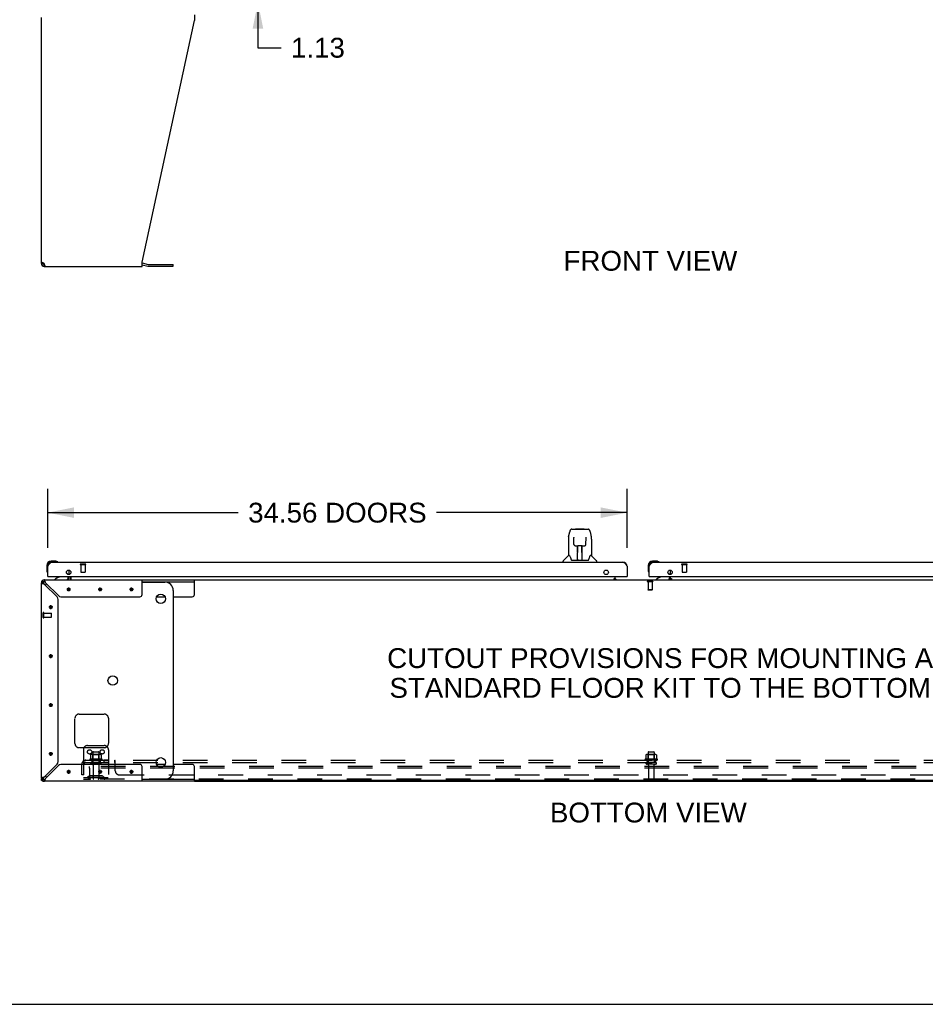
# Model space of a CAD drawing. Header units: inches. Extents: x 0 to 268, y 0 to 173.
# Tile 2 of 30: x 46 to 100, y 0 to 59. Entities that reach past the tile are written whole.
import ezdxf

# ---------------------------------------------------------------- set-up
doc = ezdxf.new("R2010")
doc.units = ezdxf.units.IN
doc.header["$LTSCALE"] = 14.739934
doc.header["$MEASUREMENT"] = 0
doc.linetypes.add('HIDDEN', pattern=[0.2, 0.1, -0.1])
doc.layers.get('0').update_dxf_attribs({"linetype": 'CONTINUOUS'})
for name, color, linetype in [('02___PRT_ALL_AXES', 7, 'CONTINUOUS'), ('DEFAULT_2', 8, 'HIDDEN'), ('DIMENSIONS', 7, 'CONTINUOUS')]:
    doc.layers.add(name, color=color, linetype=linetype)
doc.styles.get("Standard").update_dxf_attribs({"font": 'arial.ttf'})
doc.dimstyles.new('DIMSTYLE_1', dxfattribs={"dimtxt": 1.182348, "dimasz": 1.576464, "dimexe": 0.09, "dimexo": 0.07, "dimgap": 0.0375, "dimtad": 0, "dimtih": 1, "dimtoh": 1, "dimzin": 4, "dimdsep": 46, "dimtxsty": 'Standard', "dimblk": '_FILLED', "dimblk1": '_FILLED', "dimblk2": '_FILLED', "dimcen": 0.09, "dimazin": 1, "dimtfac": 1, "dimtdec": 3, "dimtofl": 0, "dimtmove": 0, "dimatfit": 3, "dimldrblk": '_FILLED', "dimfxl": 1, "dimtolj": 1, "dimtzin": 4, "dimarcsym": 0})

# ---------------------------------------------------------------- blocks, each defined once
blk = doc.blocks.new('_FILLED')
at = {"color": 0, "linetype": 'ByBlock'}
blk.add_solid([(0, 0), (-1, 0.2), (-1, -0.2)], dxfattribs=at)
blk = doc.blocks.new('*D9')
at = {"layer": 'DIMENSIONS', "color": 2, "linetype": 'Continuous'}
for p, q in [((60.241, 60.871), (60.241, 64.024)), ((59.325, 60.871), (61.66, 60.871)), ((61.536, 59.746), (58.823, 59.746)), ((60.241, 59.746), (60.241, 57.03)), ((60.241, 57.03), (61.621, 57.03))]:
    blk.add_line(p, q, dxfattribs=at)
at = {"layer": 'DIMENSIONS', "color": 2, "linetype": 'Continuous', "xscale": 1.5764635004, "yscale": 1.5764635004, "zscale": 1.5764635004}
for p, rotation in [((60.241, 60.871), 270), ((60.241, 59.746), 90)]:
    blk.add_blockref('_FILLED', p, dxfattribs=dict(at, rotation=rotation))
at = {"layer": 'DIMENSIONS', "color": 2, "linetype": 'Continuous', "insert": (62.212, 57.621), "char_height": 1.1823, "width": 3.213, "attachment_point": 1, "line_spacing_factor": 0.9}
blk.add_mtext('1.13', dxfattribs=at)
blk = doc.blocks.new('*D22')
at = {"layer": 'DIMENSIONS', "color": 2, "linetype": 'Continuous'}
for p, q in [((47.699, 27.215), (47.699, 30.731)), ((82.261, 27.215), (82.261, 30.731)), ((47.699, 29.312), (59.07, 29.312)), ((82.261, 29.312), (70.889, 29.312))]:
    blk.add_line(p, q, dxfattribs=at)
at = {"layer": 'DIMENSIONS', "color": 2, "linetype": 'Continuous', "xscale": 1.5764635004, "yscale": 1.5764635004, "zscale": 1.5764635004, "rotation": 180}
blk.add_blockref('_FILLED', (47.699, 29.312), dxfattribs=at)
at = {"layer": 'DIMENSIONS', "color": 2, "linetype": 'Continuous', "xscale": 1.5764635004, "yscale": 1.5764635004, "zscale": 1.5764635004}
blk.add_blockref('_FILLED', (82.261, 29.312), dxfattribs=at)
at = {"layer": 'DIMENSIONS', "color": 2, "linetype": 'Continuous', "insert": (64.98, 29.903), "char_height": 1.18235, "width": 10.63673, "attachment_point": 2, "line_spacing_factor": 0.9}
blk.add_mtext('34.56 DOORS', dxfattribs=at)

msp = doc.modelspace()

# ---------------------------------------------------------------- linework, layer by layer
at = {"color": 3, "linetype": 'Continuous'}
for p, q in [((47.324, 44.162), (47.324, 58.829)), ((56.447, 58.996), (56.447, 58.655)), ((53.324, 44.245), (56.447, 58.655)), ((47.498, 44.136), (47.49, 44.162)), ((53.324, 43.996), (53.324, 44.245)), ((53.341, 44.198), (53.69, 44.105)), ((53.706, 44.103), (55.192, 44.103)), ((47.49, 43.996), (53.324, 43.996)), ((47.699, 25.504), (47.699, 26.112)), ((47.945, 26.358), (82.015, 26.358)), ((48.97, 25.623), (48.97, 25.886)), ((82.261, 26.112), (82.261, 25.504)), ((83.574, 25.504), (83.574, 26.112)), ((83.82, 26.358), (117.89, 26.358)), ((47.49, 25.3), (56.447, 25.3)), ((47.719, 25.504), (82.241, 25.504)), ((48.97, 25.443), (48.97, 25.504)), ((53.324, 24.425), (53.324, 25.3)), ((81.485, 25.335), (81.553, 25.335)), ((81.553, 25.311), (81.724, 25.311)), ((83.594, 25.504), (118.116, 25.504)), ((84.673, 25.311), (84.845, 25.311)), ((84.845, 25.335), (84.913, 25.335)), ((47.324, 13.467), (47.324, 25.134)), ((47.392, 25.088), (47.415, 25.08)), ((47.49, 25.058), (48.259, 24.289)), ((47.551, 25.185), (47.543, 25.209)), ((48.335, 24.365), (47.566, 25.134)), ((48.324, 14.468), (48.324, 24.133)), ((48.491, 24.3), (53.199, 24.3)), ((48.259, 14.312), (47.49, 13.543)), ((47.566, 13.467), (48.335, 14.236)), ((53.199, 14.3), (48.491, 14.3)), ((53.324, 13.3), (53.324, 14.175)), ((47.439, 13.528), (47.415, 13.52)), ((47.324, 13.352), (47.324, 13.415)), ((47.458, 13.3), (47.428, 13.3)), ((56.447, 13.3), (47.49, 13.3)), ((47.536, 13.369), (47.543, 13.391)), ((56.447, 13.3), (111.2, 13.3))]:
    msp.add_line(p, q, dxfattribs=at)
at = {"color": 7, "linetype": 'Continuous'}
for p, q in [((47.428, 44.162), (47.324, 44.162)), ((47.43, 44.19), (47.432, 44.2)), ((47.45, 44.115), (47.45, 44.188)), ((47.49, 44.1), (47.509, 44.1)), ((47.49, 43.996), (47.49, 44.1)), ((53.324, 44.095), (53.663, 44.004)), ((55.192, 43.999), (55.192, 44.103)), ((53.706, 43.999), (55.192, 43.999)), ((78.964, 28.327), (79.933, 28.327)), ((79.05, 28.327), (79.049, 28.327)), ((79.21, 28.346), (79.191, 28.327)), ((79.21, 28.346), (79.687, 28.346)), ((79.687, 28.346), (79.707, 28.327)), ((78.76, 27.724), (78.76, 26.752)), ((78.775, 27.867), (78.84, 28.172)), ((79.082, 27.815), (79.063, 27.815)), ((79.081, 27.851), (79.081, 27.848)), ((79.081, 27.848), (79.082, 27.843)), ((79.082, 27.843), (79.082, 27.835)), ((79.082, 27.835), (79.082, 27.824)), ((79.089, 27.42), (79.082, 27.824)), ((79.808, 27.42), (79.815, 27.832)), ((79.815, 27.832), (79.816, 27.841)), ((79.835, 27.815), (79.815, 27.815)), ((79.816, 27.841), (79.816, 27.846)), ((80.057, 28.172), (80.123, 27.867)), ((80.138, 27.723), (80.138, 26.752)), ((79.169, 27.343), (79.29, 27.343)), ((79.299, 26.496), (79.314, 27.343)), ((79.307, 26.927), (79.307, 27.343)), ((79.31, 27.118), (79.307, 27.118)), ((79.31, 27.106), (79.307, 27.106)), ((79.326, 27.344), (79.572, 27.344)), ((79.575, 26.476), (79.56, 27.344)), ((79.59, 27.118), (79.563, 27.118)), ((79.59, 27.106), (79.564, 27.106)), ((79.59, 26.476), (79.59, 27.343)), ((79.608, 27.343), (79.728, 27.343)), ((48.158, 26.418), (47.902, 26.418)), ((48.196, 26.415), (48.158, 26.418)), ((78.445, 26.358), (78.445, 26.421)), ((78.754, 26.746), (78.456, 26.449)), ((78.833, 26.752), (78.76, 26.752)), ((78.927, 26.5), (78.933, 26.492)), ((78.963, 26.476), (79.934, 26.476)), ((79.3, 26.548), (79.3, 26.522)), ((79.307, 26.476), (79.307, 26.481)), ((79.568, 26.878), (79.59, 26.878)), ((79.59, 26.874), (79.568, 26.874)), ((79.574, 26.522), (79.573, 26.548)), ((80.138, 26.752), (80.065, 26.752)), ((80.143, 26.746), (80.441, 26.449)), ((80.453, 26.358), (80.453, 26.421)), ((84.033, 26.418), (83.777, 26.418)), ((84.071, 26.415), (84.033, 26.418)), ((47.639, 26.155), (47.639, 25.899)), ((47.639, 25.899), (47.642, 25.861)), ((47.945, 26.358), (47.902, 26.358)), ((48.294, 26.372), (48.287, 26.373)), ((83.514, 26.155), (83.514, 25.899)), ((83.514, 25.899), (83.517, 25.861)), ((83.82, 26.358), (83.777, 26.358)), ((84.169, 26.372), (84.162, 26.373)), ((84.845, 25.623), (84.845, 25.886)), ((47.372, 25.251), (47.446, 25.178)), ((47.49, 25.3), (47.49, 25.196)), ((47.684, 25.77), (47.685, 25.763)), ((47.719, 25.504), (47.699, 25.504)), ((48.379, 25.477), (48.141, 25.339)), ((48.141, 25.3), (48.141, 25.339)), ((48.818, 25.731), (48.898, 25.651)), ((48.928, 25.504), (48.928, 25.457)), ((49.074, 25.799), (49.074, 25.709)), ((49.074, 25.504), (49.074, 25.329)), ((56.447, 24.425), (56.447, 25.3)), ((56.447, 25.3), (111.2, 25.3)), ((81.485, 25.33), (81.485, 25.38)), ((81.485, 25.38), (81.553, 25.38)), ((81.553, 25.33), (81.485, 25.33)), ((81.553, 25.335), (81.553, 25.504)), ((81.553, 25.3), (81.553, 25.33)), ((81.624, 25.311), (81.554, 25.381)), ((82.241, 25.504), (82.261, 25.504)), ((83.559, 25.77), (83.56, 25.763)), ((83.594, 25.504), (83.574, 25.504)), ((84.254, 25.477), (84.016, 25.339)), ((84.016, 25.3), (84.016, 25.339)), ((84.693, 25.731), (84.773, 25.651)), ((84.844, 25.381), (84.773, 25.311)), ((84.803, 25.504), (84.803, 25.457)), ((84.845, 25.335), (84.845, 25.504)), ((84.845, 25.38), (84.913, 25.38)), ((84.845, 25.3), (84.845, 25.33)), ((84.913, 25.33), (84.845, 25.33)), ((84.913, 25.38), (84.913, 25.33)), ((47.428, 25.134), (47.324, 25.134)), ((53.324, 25.196), (56.447, 25.196)), ((53.324, 25.175), (54.692, 25.175)), ((55.192, 24.675), (55.192, 13.925)), ((54.191, 24.3), (54.694, 24.3)), ((55.192, 24.3), (56.322, 24.3)), ((54.694, 14.3), (54.191, 14.3)), ((56.322, 14.3), (55.192, 14.3)), ((56.447, 13.3), (56.447, 14.175)), ((47.324, 13.467), (47.428, 13.467)), ((47.37, 13.352), (47.324, 13.352)), ((47.372, 13.349), (47.446, 13.423)), ((47.428, 13.312), (47.428, 13.3)), ((47.49, 13.404), (47.49, 13.3)), ((53.324, 13.425), (54.692, 13.425)), ((56.447, 13.404), (53.324, 13.404)), ((111.2, 13.352), (56.447, 13.352)), ((0, 0), (267.999, 0))]:
    msp.add_line(p, q, dxfattribs=at)
at = {"color": 40, "linetype": 'Continuous'}
for p, q in [((49.064, 24.738), (48.834, 24.738)), ((48.867, 24.656), (49.03, 24.819)), ((49.03, 24.656), (48.867, 24.819)), ((48.949, 24.623), (48.949, 24.853)), ((50.939, 24.738), (50.709, 24.738)), ((50.742, 24.656), (50.905, 24.819)), ((50.905, 24.656), (50.742, 24.819)), ((50.824, 24.623), (50.824, 24.853)), ((52.814, 24.738), (52.584, 24.738)), ((52.617, 24.656), (52.78, 24.819)), ((52.617, 24.819), (52.78, 24.656)), ((52.699, 24.623), (52.699, 24.853)), ((48.001, 23.675), (47.771, 23.675)), ((47.805, 23.594), (47.967, 23.757)), ((47.967, 23.594), (47.805, 23.757)), ((47.886, 23.56), (47.886, 23.79)), ((48.001, 20.759), (47.771, 20.759)), ((47.805, 20.677), (47.967, 20.84)), ((47.805, 20.84), (47.967, 20.677)), ((47.886, 20.644), (47.886, 20.874)), ((48.001, 17.842), (47.771, 17.842)), ((47.805, 17.923), (47.967, 17.761)), ((47.805, 17.761), (47.967, 17.923)), ((47.886, 17.727), (47.886, 17.957)), ((48.001, 14.925), (47.771, 14.925)), ((47.805, 15.007), (47.967, 14.844)), ((47.805, 14.844), (47.967, 15.007)), ((47.886, 14.81), (47.886, 15.04)), ((49.064, 13.863), (48.834, 13.863)), ((48.867, 13.944), (49.03, 13.781)), ((48.867, 13.781), (49.03, 13.944)), ((48.949, 13.748), (48.949, 13.978)), ((50.939, 13.863), (50.709, 13.863)), ((50.742, 13.944), (50.905, 13.781)), ((50.742, 13.781), (50.905, 13.944)), ((50.824, 13.748), (50.824, 13.978)), ((52.814, 13.863), (52.584, 13.863)), ((52.617, 13.944), (52.78, 13.781)), ((52.617, 13.781), (52.78, 13.944)), ((52.699, 13.748), (52.699, 13.978))]:
    msp.add_line(p, q, dxfattribs=at)
at = {"color": 3, "linetype": 'Continuous'}
for points in [[(47.324, 44.162), (47.325, 44.176), (47.329, 44.19), (47.336, 44.204), (47.346, 44.217), (47.358, 44.231), (47.372, 44.245)], [(47.372, 44.245), (47.389, 44.231), (47.407, 44.217), (47.426, 44.204)], [(47.426, 44.204), (47.447, 44.19), (47.468, 44.176), (47.49, 44.162)], [(47.513, 44.087), (47.505, 44.111), (47.498, 44.136)], [(47.528, 44.045), (47.521, 44.065), (47.513, 44.087)], [(47.566, 43.996), (47.559, 43.998), (47.551, 44.004), (47.543, 44.014), (47.536, 44.028), (47.528, 44.045)], [(47.699, 26.112), (47.709, 26.128), (47.719, 26.144), (47.729, 26.16), (47.74, 26.176), (47.75, 26.191), (47.76, 26.206), (47.771, 26.221), (47.781, 26.235), (47.791, 26.249), (47.801, 26.262), (47.812, 26.274), (47.822, 26.286), (47.832, 26.297), (47.842, 26.307), (47.853, 26.317), (47.863, 26.325), (47.873, 26.333), (47.884, 26.339), (47.894, 26.345), (47.904, 26.35), (47.914, 26.354), (47.925, 26.356), (47.935, 26.358), (47.945, 26.358)], [(82.015, 26.358), (82.025, 26.358), (82.035, 26.356), (82.045, 26.354), (82.056, 26.35), (82.066, 26.345), (82.076, 26.339), (82.087, 26.333), (82.097, 26.325), (82.107, 26.317), (82.117, 26.307), (82.128, 26.297), (82.138, 26.286), (82.148, 26.274), (82.158, 26.262), (82.169, 26.249), (82.179, 26.235), (82.189, 26.221), (82.2, 26.206), (82.21, 26.191), (82.22, 26.176), (82.23, 26.16), (82.241, 26.144), (82.251, 26.128), (82.261, 26.112)], [(83.574, 26.112), (83.584, 26.128), (83.594, 26.144), (83.604, 26.16), (83.615, 26.176), (83.625, 26.191), (83.635, 26.206), (83.646, 26.221), (83.656, 26.235), (83.666, 26.249), (83.676, 26.262), (83.687, 26.274), (83.697, 26.286), (83.707, 26.297), (83.717, 26.307), (83.728, 26.317), (83.738, 26.325), (83.748, 26.333), (83.759, 26.339), (83.769, 26.345), (83.779, 26.35), (83.789, 26.354), (83.8, 26.356), (83.81, 26.358), (83.82, 26.358)], [(47.543, 25.209), (47.536, 25.232), (47.528, 25.251), (47.521, 25.268), (47.513, 25.282), (47.505, 25.292), (47.498, 25.298), (47.49, 25.3)], [(47.324, 25.134), (47.326, 25.126), (47.332, 25.119), (47.342, 25.111), (47.355, 25.103), (47.372, 25.096), (47.392, 25.088)], [(47.415, 25.08), (47.439, 25.073), (47.464, 25.065), (47.49, 25.058)], [(47.566, 25.134), (47.559, 25.16), (47.551, 25.185)], [(47.415, 13.52), (47.392, 13.512), (47.372, 13.505), (47.355, 13.497), (47.342, 13.49), (47.332, 13.482), (47.326, 13.474), (47.324, 13.467)], [(47.49, 13.543), (47.464, 13.535), (47.439, 13.528)], [(47.49, 13.3), (47.498, 13.302), (47.505, 13.308), (47.513, 13.318), (47.521, 13.332), (47.528, 13.349), (47.536, 13.369)], [(47.543, 13.391), (47.551, 13.415), (47.559, 13.441), (47.566, 13.467)]]:
    msp.add_lwpolyline(points, dxfattribs=at)
at = {"color": 7, "linetype": 'Continuous'}
for points in [[(47.428, 44.162), (47.428, 44.176), (47.43, 44.19)], [(78.964, 28.327), (78.96, 28.327), (78.945, 28.325), (78.93, 28.32), (78.916, 28.313), (78.904, 28.305), (78.893, 28.295), (78.883, 28.283), (78.875, 28.271), (78.868, 28.258), (78.861, 28.243), (78.855, 28.227), (78.849, 28.208), (78.843, 28.187), (78.84, 28.172)], [(80.034, 28.249), (80.028, 28.262), (80.021, 28.273), (80.014, 28.284), (80.005, 28.294), (79.996, 28.303), (79.986, 28.311), (79.974, 28.317), (79.961, 28.322), (79.948, 28.326), (79.933, 28.327)], [(80.057, 28.172), (80.055, 28.184), (80.05, 28.203), (80.045, 28.22), (80.04, 28.235), (80.034, 28.249)], [(78.775, 27.867), (78.769, 27.835), (78.763, 27.793), (78.76, 27.751), (78.76, 27.724)], [(79.081, 27.855), (79.081, 27.856), (79.081, 27.856), (79.081, 27.855), (79.081, 27.855), (79.081, 27.854), (79.081, 27.852), (79.081, 27.851)], [(79.816, 27.846), (79.816, 27.849), (79.816, 27.851), (79.816, 27.852), (79.816, 27.854), (79.816, 27.855), (79.816, 27.855), (79.816, 27.856)], [(80.138, 27.723), (80.137, 27.751), (80.134, 27.793), (80.128, 27.836), (80.123, 27.867)], [(79.089, 27.42), (79.09, 27.408), (79.094, 27.396), (79.099, 27.383), (79.106, 27.372), (79.115, 27.363), (79.126, 27.355), (79.137, 27.349), (79.149, 27.345), (79.161, 27.343), (79.168, 27.343)], [(79.29, 27.343), (79.293, 27.343), (79.302, 27.343), (79.311, 27.343), (79.319, 27.343), (79.326, 27.344)], [(79.572, 27.344), (79.58, 27.343), (79.588, 27.343), (79.597, 27.343), (79.606, 27.343), (79.608, 27.343)], [(79.729, 27.343), (79.738, 27.343), (79.75, 27.345), (79.762, 27.35), (79.773, 27.356), (79.783, 27.364), (79.792, 27.374), (79.799, 27.385), (79.804, 27.397), (79.807, 27.41), (79.808, 27.42)], [(78.829, 26.752), (78.835, 26.742), (78.849, 26.714), (78.863, 26.679), (78.879, 26.636), (78.895, 26.588), (78.91, 26.54)], [(78.91, 26.54), (78.913, 26.532), (78.917, 26.519), (78.922, 26.509), (78.927, 26.5)], [(78.933, 26.492), (78.939, 26.486), (78.946, 26.481), (78.953, 26.478), (78.961, 26.476), (78.963, 26.476)], [(79.935, 26.476), (79.936, 26.476), (79.944, 26.478), (79.951, 26.481), (79.958, 26.486)], [(79.958, 26.486), (79.964, 26.492), (79.97, 26.499)], [(79.97, 26.499), (79.975, 26.508), (79.98, 26.519), (79.985, 26.531), (79.987, 26.54)], [(79.987, 26.54), (80.001, 26.586), (80.017, 26.634), (80.033, 26.677), (80.048, 26.713), (80.062, 26.742), (80.068, 26.752)], [(49.044, 25.304), (49.043, 25.302), (49.041, 25.301), (49.04, 25.301), (49.038, 25.3), (49.037, 25.3)], [(49.051, 25.312), (49.05, 25.31), (49.049, 25.309), (49.047, 25.307), (49.046, 25.305), (49.044, 25.304)], [(49.074, 25.329), (49.072, 25.329), (49.07, 25.329), (49.068, 25.329), (49.067, 25.329), (49.065, 25.328), (49.063, 25.327), (49.061, 25.325), (49.06, 25.324), (49.058, 25.322), (49.057, 25.32), (49.055, 25.318), (49.054, 25.316), (49.051, 25.312)], [(47.428, 25.134), (47.428, 25.126), (47.431, 25.119), (47.434, 25.111), (47.44, 25.103)], [(47.44, 25.103), (47.446, 25.096), (47.453, 25.088), (47.462, 25.08), (47.471, 25.073), (47.48, 25.065), (47.49, 25.058)], [(47.566, 25.134), (47.559, 25.144), (47.551, 25.153), (47.543, 25.162), (47.536, 25.17), (47.528, 25.178), (47.521, 25.184), (47.513, 25.189), (47.505, 25.193), (47.498, 25.195), (47.49, 25.196)], [(47.49, 13.543), (47.48, 13.535), (47.471, 13.528), (47.462, 13.52), (47.453, 13.512), (47.446, 13.505), (47.44, 13.497), (47.434, 13.49), (47.431, 13.482), (47.428, 13.474), (47.428, 13.467)], [(47.49, 13.404), (47.498, 13.405), (47.505, 13.407), (47.513, 13.411), (47.521, 13.416)], [(47.521, 13.416), (47.528, 13.423), (47.536, 13.43), (47.543, 13.438), (47.551, 13.447), (47.559, 13.457), (47.566, 13.467)]]:
    msp.add_lwpolyline(points, dxfattribs=at)
at = {"color": 3, "linetype": 'Continuous'}
for centre in [(48.949, 25.754), (81.011, 25.754), (84.824, 25.754)]:
    msp.add_circle(centre, 0.133, dxfattribs=at)
at = {"color": 7, "linetype": 'Continuous'}
for centre in [(54.442, 24.175), (51.575, 19.3), (54.442, 14.425)]:
    msp.add_circle(centre, 0.281, dxfattribs=at)
at = {"color": 3, "linetype": 'Continuous'}
for centre, radius, start, end in [((47.49, 44.162), 0.167, 180, 270), ((53.298, 44.037), 0.167, 75, 81.03902), ((53.706, 44.165), 0.0625, 255, 270), ((47.945, 26.112), 0.246, 90, 180), ((82.015, 26.112), 0.246, 0, 90), ((83.82, 26.112), 0.246, 90, 180), ((47.49, 25.134), 0.167, 90, 180), ((47.719, 25.524), 0.02, 180, 270), ((48.827, 25.443), 0.142, 270, 360), ((81.603, 25.35), 0.05, 182.64988, 231.27912), ((82.241, 25.524), 0.02, 270, 360), ((83.594, 25.524), 0.02, 180, 270), ((84.795, 25.35), 0.05, 308.72088, 349.41176), ((48.104, 24.133), 0.22, 0, 45), ((48.491, 24.52), 0.22, 225, 270), ((53.199, 24.425), 0.125, 270, 360), ((48.104, 14.468), 0.22, 315, 360), ((48.491, 14.08), 0.22, 90, 135), ((53.199, 14.175), 0.125, 0, 90), ((47.49, 13.467), 0.167, 180, 270)]:
    msp.add_arc(centre, radius, start, end, dxfattribs=at)
at = {"color": 7, "linetype": 'Continuous'}
for centre, radius, start, end in [((47.49, 44.162), 0.0625, 180, 270), ((53.706, 44.165), 0.167, 255, 270), ((47.902, 26.155), 0.263, 90, 180), ((48.158, 26.168), 0.25, 59.11011, 90), ((78.484, 26.421), 0.0394, 135, 180), ((78.768, 26.732), 0.0197, 90, 135), ((79.319, 26.496), 0.0197, 179, 269.92316), ((79.555, 26.496), 0.0197, 270.07713, 1), ((80.129, 26.732), 0.0197, 45, 90), ((80.413, 26.421), 0.0394, 0, 45), ((83.777, 26.155), 0.263, 90, 180), ((84.033, 26.168), 0.25, 59.11011, 90), ((47.889, 25.899), 0.25, 180, 210.88989), ((47.902, 26.155), 0.203, 90, 180), ((48.279, 26.373), 0.015, 270, 353.62041), ((48.279, 26.37), 0.015, 6.37959, 59.11011), ((83.764, 25.899), 0.25, 180, 210.88989), ((83.777, 26.155), 0.203, 90, 180), ((84.154, 26.373), 0.015, 270, 353.62041), ((84.154, 26.37), 0.015, 6.37959, 59.11011), ((47.687, 25.778), 0.015, 210.88989, 263.62041), ((47.684, 25.778), 0.015, 276.37959, 360), ((48.329, 25.564), 0.1, 300.09201, 323.45319), ((48.771, 25.457), 0.157, 270, 360), ((48.828, 25.58), 0.1, 27.01754, 45), ((48.827, 25.443), 0.246, 326.25007, 360), ((83.562, 25.778), 0.015, 210.88989, 263.62041), ((83.559, 25.778), 0.015, 276.37959, 360), ((84.204, 25.564), 0.1, 300.09201, 323.45319), ((84.646, 25.457), 0.157, 270, 280.11041), ((84.646, 25.457), 0.157, 291.38216, 360), ((84.703, 25.58), 0.1, 27.01754, 45), ((47.49, 25.134), 0.0625, 90, 180), ((47.95, 24.675), 0.5, 128.93593, 141.30551), ((54.692, 24.675), 0.5, 0, 90), ((56.322, 24.425), 0.125, 270, 360), ((56.322, 14.175), 0.125, 0, 90), ((47.95, 13.925), 0.5, 218.69449, 231.06407), ((54.692, 13.925), 0.5, 270, 360), ((47.49, 13.467), 0.0625, 180, 270)]:
    msp.add_arc(centre, radius, start, end, dxfattribs=at)
for centre, start_param, end_param in [((79.299, 26.516), -1.369355, -1.264777), ((79.575, 26.516), -1.876815, -1.570796)]:
    msp.add_ellipse(centre, major_axis=(0.0394, 0), ratio=1, start_param=start_param, end_param=end_param, dxfattribs=at)
at = {"layer": '02___PRT_ALL_AXES', "color": 8, "linetype": 'HIDDEN'}
for p, q in [((49.679, 26.211), (49.679, 25.764)), ((49.679, 26.211), (49.927, 26.211)), ((49.927, 26.211), (49.927, 25.764)), ((85.554, 26.211), (85.554, 25.764)), ((85.554, 26.211), (85.802, 26.211)), ((85.802, 26.211), (85.802, 25.764)), ((47.471, 23.072), (47.471, 23.32)), ((47.471, 23.32), (47.918, 23.32)), ((47.471, 23.072), (47.918, 23.072)), ((50.391, 15.02), (50.391, 14.425)), ((50.757, 15.02), (50.757, 14.425)), ((83.516, 15.02), (83.516, 14.425)), ((83.882, 15.02), (83.882, 14.425)), ((50.93, 14.62), (50.218, 14.62)), ((50.24, 14.55), (50.324, 14.55)), ((50.324, 14.55), (50.324, 14.425)), ((50.824, 14.55), (50.324, 14.55)), ((50.824, 14.425), (50.324, 14.425)), ((50.408, 14.257), (50.408, 13.455)), ((50.74, 14.257), (50.74, 13.455)), ((50.824, 14.55), (50.824, 14.425)), ((50.824, 14.55), (50.908, 14.55)), ((51.052, 14.55), (51.052, 14.425)), ((51.333, 14.55), (51.052, 14.55)), ((51.333, 14.425), (51.052, 14.425)), ((51.333, 14.55), (51.333, 14.425)), ((84.055, 14.62), (83.343, 14.62)), ((83.365, 14.55), (83.449, 14.55)), ((83.949, 14.55), (83.449, 14.55)), ((83.449, 14.55), (83.449, 14.425)), ((83.949, 14.425), (83.449, 14.425)), ((83.533, 14.257), (83.533, 13.455)), ((83.865, 14.257), (83.865, 13.455)), ((83.949, 14.55), (84.033, 14.55)), ((83.949, 14.55), (83.949, 14.425))]:
    msp.add_line(p, q, dxfattribs=at)
at = {"layer": '02___PRT_ALL_AXES', "color": 3, "linetype": 'Continuous'}
for p, q in [((81.724, 25.311), (81.724, 25.3)), ((84.673, 25.311), (84.673, 25.3))]:
    msp.add_line(p, q, dxfattribs=at)
at = {"layer": '02___PRT_ALL_AXES', "color": 7, "linetype": 'Continuous'}
for centre, start, end in [((47.902, 26.155), 175.10153, 175.75782), ((47.902, 26.155), 170.84979, 171.3733), ((83.777, 26.155), 175.10153, 175.75782), ((83.777, 26.155), 170.84979, 171.3733)]:
    msp.add_arc(centre, 0.263, start, end, dxfattribs=at)
at = {"layer": '02___PRT_ALL_AXES', "color": 8, "linetype": 'HIDDEN'}
for centre, radius, start, end in [((50.24, 14.589), 0.0384, 124.44966, 270), ((50.574, 14.02), 0.698, 117.6814, 120.66313), ((50.574, 14.02), 0.698, 59.33687, 62.3186), ((50.908, 14.589), 0.0384, 270, 55.55034), ((83.365, 14.589), 0.0384, 124.44966, 270), ((83.699, 14.02), 0.698, 117.6814, 120.66313), ((83.699, 14.02), 0.698, 59.33687, 62.3186), ((84.033, 14.589), 0.0384, 270, 55.55034)]:
    msp.add_arc(centre, radius, start, end, dxfattribs=at)
at = {"layer": 'DEFAULT_2', "color": 8, "linetype": 'HIDDEN'}
for p, q in [((49.661, 26.254), (49.945, 26.254)), ((49.661, 26.211), (49.945, 26.211)), ((85.536, 26.254), (85.82, 26.254)), ((85.536, 26.211), (85.82, 26.211)), ((49.689, 25.754), (49.917, 25.754)), ((85.564, 25.754), (85.792, 25.754)), ((83.464, 25.2), (83.464, 25.182)), ((83.801, 25.2), (83.464, 25.2)), ((83.801, 25.182), (83.464, 25.182)), ((83.509, 25.182), (83.509, 24.71)), ((83.519, 24.7), (83.509, 24.71)), ((83.757, 24.71), (83.509, 24.71)), ((83.747, 24.7), (83.519, 24.7)), ((83.747, 24.7), (83.757, 24.71)), ((83.757, 25.182), (83.757, 24.71)), ((83.801, 25.2), (83.801, 25.182)), ((47.428, 23.054), (47.428, 23.338)), ((47.471, 23.054), (47.471, 23.338)), ((47.928, 23.082), (47.928, 23.31)), ((49.324, 15.55), (49.324, 17.05)), ((49.574, 17.3), (51.074, 17.3)), ((51.324, 17.05), (51.324, 15.55)), ((51.074, 15.3), (49.574, 15.3)), ((50.074, 15.425), (51.074, 15.425)), ((49.824, 15.175), (49.824, 13.425)), ((50.255, 14.865), (50.255, 14.647)), ((50.829, 14.886), (50.318, 14.886)), ((50.39, 14.866), (50.37, 14.886)), ((50.39, 14.57), (50.39, 14.866)), ((50.757, 14.866), (50.39, 14.866)), ((50.421, 15.05), (50.727, 15.05)), ((50.757, 14.866), (50.777, 14.886)), ((50.757, 14.57), (50.757, 14.866)), ((50.893, 14.865), (50.893, 14.647)), ((51.324, 15.175), (51.324, 13.425)), ((83.38, 14.865), (83.38, 14.647)), ((83.954, 14.886), (83.443, 14.886)), ((83.515, 14.866), (83.495, 14.886)), ((83.882, 14.866), (83.515, 14.866)), ((83.515, 14.57), (83.515, 14.866)), ((83.546, 15.05), (83.852, 15.05)), ((83.882, 14.866), (83.902, 14.886)), ((83.882, 14.57), (83.882, 14.866)), ((84.018, 14.865), (84.018, 14.647)), ((49.73, 13.675), (49.73, 14.313)), ((49.816, 14.496), (49.896, 14.4)), ((49.855, 14.425), (49.855, 14.55)), ((49.855, 14.55), (117.542, 14.55)), ((49.855, 14.482), (49.855, 14.481)), ((49.855, 14.425), (117.542, 14.425)), ((49.855, 13.675), (49.855, 14.313)), ((50.199, 14.071), (50.199, 14.175)), ((117.199, 14.175), (50.199, 14.175)), ((50.838, 14.319), (50.309, 14.319)), ((50.39, 14.57), (50.37, 14.55)), ((50.757, 14.57), (50.39, 14.57)), ((50.757, 14.57), (50.777, 14.55)), ((51.695, 14.425), (51.695, 14.55)), ((51.71, 14.411), (51.708, 14.415)), ((51.73, 13.925), (51.73, 14.496)), ((83.963, 14.319), (83.434, 14.319)), ((83.515, 14.57), (83.495, 14.55)), ((83.882, 14.57), (83.515, 14.57)), ((83.882, 14.57), (83.902, 14.55)), ((49.855, 13.675), (49.73, 13.675)), ((49.824, 13.529), (51.324, 13.529)), ((50.167, 13.598), (50.099, 13.549)), ((50.227, 13.513), (50.159, 13.464)), ((50.199, 14.071), (50.199, 13.485)), ((117.199, 14.071), (50.199, 14.071)), ((50.914, 13.619), (50.233, 13.619)), ((50.914, 13.515), (50.233, 13.515)), ((50.399, 13.619), (50.399, 13.515)), ((50.749, 13.619), (50.749, 13.515)), ((50.92, 13.513), (50.988, 13.464)), ((50.981, 13.598), (51.049, 13.549)), ((51.98, 13.675), (115.417, 13.675)), ((49.824, 13.425), (50.259, 13.425)), ((117.139, 13.425), (50.259, 13.425))]:
    msp.add_line(p, q, dxfattribs=at)
for points in [[(50.261, 14.874), (50.259, 14.873), (50.258, 14.872), (50.257, 14.871), (50.256, 14.87), (50.255, 14.868), (50.255, 14.866), (50.255, 14.865)], [(50.887, 14.874), (50.888, 14.873), (50.889, 14.872), (50.891, 14.871), (50.891, 14.87), (50.892, 14.868), (50.892, 14.866), (50.893, 14.865)], [(83.386, 14.874), (83.384, 14.873), (83.383, 14.872), (83.382, 14.871), (83.381, 14.87), (83.38, 14.868), (83.38, 14.866), (83.38, 14.865)], [(84.012, 14.874), (84.013, 14.873), (84.014, 14.872), (84.016, 14.871), (84.016, 14.87), (84.017, 14.868), (84.017, 14.866), (84.018, 14.865)], [(49.816, 14.496), (49.819, 14.499), (49.821, 14.501), (49.823, 14.504), (49.825, 14.508), (49.827, 14.512), (49.829, 14.516), (49.831, 14.52), (49.835, 14.527)], [(49.835, 14.527), (49.836, 14.531), (49.838, 14.534), (49.84, 14.538), (49.841, 14.541), (49.843, 14.544), (49.845, 14.546), (49.847, 14.548), (49.849, 14.549), (49.851, 14.55), (49.853, 14.55), (49.855, 14.55)], [(49.855, 14.485), (49.855, 14.485), (49.855, 14.485), (49.855, 14.485), (49.855, 14.485), (49.855, 14.485), (49.855, 14.484), (49.855, 14.484), (49.855, 14.483), (49.855, 14.483), (49.855, 14.482)], [(49.878, 14.421), (49.878, 14.421), (49.878, 14.421), (49.878, 14.422), (49.877, 14.422), (49.877, 14.422), (49.877, 14.423), (49.877, 14.423), (49.876, 14.424), (49.876, 14.425), (49.876, 14.425), (49.875, 14.426), (49.875, 14.426), (49.874, 14.427), (49.874, 14.428), (49.874, 14.428), (49.873, 14.429), (49.873, 14.43), (49.873, 14.431), (49.872, 14.431), (49.872, 14.432), (49.872, 14.433), (49.871, 14.434), (49.871, 14.434), (49.87, 14.435), (49.87, 14.436), (49.87, 14.437), (49.869, 14.438), (49.869, 14.438), (49.869, 14.439), (49.868, 14.44), (49.868, 14.441), (49.867, 14.442), (49.867, 14.443), (49.867, 14.444), (49.866, 14.445), (49.866, 14.446), (49.865, 14.447), (49.865, 14.448), (49.865, 14.449), (49.864, 14.45), (49.864, 14.451), (49.863, 14.452), (49.863, 14.453), (49.863, 14.454), (49.862, 14.455), (49.862, 14.456), (49.862, 14.457), (49.861, 14.459), (49.861, 14.46), (49.86, 14.461), (49.86, 14.462), (49.86, 14.463), (49.859, 14.464), (49.859, 14.465), (49.859, 14.467), (49.858, 14.468), (49.858, 14.469), (49.858, 14.47), (49.858, 14.471), (49.857, 14.472), (49.857, 14.473), (49.857, 14.474), (49.857, 14.475), (49.856, 14.476), (49.856, 14.477), (49.856, 14.478), (49.856, 14.479), (49.856, 14.48), (49.855, 14.48), (49.855, 14.481), (49.855, 14.482), (49.855, 14.483), (49.855, 14.484), (49.855, 14.484), (49.855, 14.485), (49.855, 14.485)], [(49.882, 14.407), (49.878, 14.411), (49.876, 14.413), (49.874, 14.415), (49.872, 14.417), (49.87, 14.418), (49.867, 14.42), (49.865, 14.422), (49.863, 14.423), (49.861, 14.424), (49.858, 14.425), (49.857, 14.425), (49.855, 14.425)], [(49.875, 14.425), (49.875, 14.425), (49.876, 14.424), (49.876, 14.424), (49.876, 14.423), (49.877, 14.423), (49.877, 14.422), (49.877, 14.422), (49.878, 14.422), (49.878, 14.421), (49.878, 14.421), (49.878, 14.421)], [(49.896, 14.4), (49.895, 14.399), (49.894, 14.399), (49.893, 14.399), (49.893, 14.4), (49.891, 14.4), (49.89, 14.401), (49.889, 14.402), (49.887, 14.403), (49.886, 14.404), (49.884, 14.406), (49.882, 14.407)], [(50.255, 14.647), (50.255, 14.646), (50.254, 14.644), (50.254, 14.643), (50.254, 14.643), (50.253, 14.642), (50.253, 14.641), (50.253, 14.641), (50.252, 14.64), (50.252, 14.64), (50.252, 14.64), (50.251, 14.639), (50.251, 14.639), (50.251, 14.639), (50.251, 14.639), (50.25, 14.638), (50.25, 14.638), (50.25, 14.638), (50.249, 14.638)], [(50.898, 14.638), (50.898, 14.638), (50.897, 14.638), (50.897, 14.638), (50.897, 14.639), (50.896, 14.639), (50.896, 14.639), (50.896, 14.639), (50.896, 14.64), (50.895, 14.64), (50.895, 14.64), (50.895, 14.641), (50.894, 14.641), (50.894, 14.642), (50.893, 14.643), (50.893, 14.643), (50.893, 14.644), (50.893, 14.646), (50.893, 14.647)], [(51.71, 14.538), (51.708, 14.541), (51.706, 14.544), (51.704, 14.546), (51.702, 14.548), (51.7, 14.549), (51.698, 14.55), (51.696, 14.55), (51.695, 14.55)], [(51.698, 14.55), (51.696, 14.55), (51.695, 14.55)], [(51.705, 14.418), (51.703, 14.42), (51.702, 14.422), (51.7, 14.423), (51.699, 14.424), (51.697, 14.425), (51.696, 14.425), (51.695, 14.425)], [(51.7, 14.423), (51.699, 14.424), (51.697, 14.425), (51.696, 14.425), (51.695, 14.425)], [(51.713, 14.531), (51.711, 14.534), (51.71, 14.538), (51.708, 14.541), (51.706, 14.544), (51.704, 14.546), (51.702, 14.548)], [(51.708, 14.415), (51.706, 14.417), (51.705, 14.418), (51.703, 14.42), (51.702, 14.422)], [(51.714, 14.406), (51.713, 14.407), (51.711, 14.409), (51.71, 14.411)], [(51.73, 14.4), (51.728, 14.399), (51.726, 14.399), (51.725, 14.399), (51.723, 14.4), (51.722, 14.4), (51.72, 14.401), (51.718, 14.402), (51.717, 14.403), (51.716, 14.404), (51.714, 14.406), (51.713, 14.407), (51.711, 14.409)], [(51.72, 14.516), (51.716, 14.523), (51.715, 14.527), (51.713, 14.531)], [(51.72, 14.401), (51.718, 14.402), (51.717, 14.403), (51.716, 14.404)], [(51.73, 14.496), (51.728, 14.499), (51.726, 14.501), (51.725, 14.504), (51.723, 14.508), (51.721, 14.512), (51.72, 14.516)], [(51.73, 14.4), (51.728, 14.399), (51.726, 14.399), (51.725, 14.399), (51.723, 14.4), (51.722, 14.4)], [(51.728, 14.499), (51.726, 14.501), (51.725, 14.504)], [(83.38, 14.647), (83.38, 14.646), (83.379, 14.644), (83.379, 14.643), (83.379, 14.643), (83.378, 14.642), (83.378, 14.641), (83.378, 14.641), (83.377, 14.64), (83.377, 14.64), (83.377, 14.64), (83.376, 14.639), (83.376, 14.639), (83.376, 14.639), (83.376, 14.639), (83.375, 14.638), (83.375, 14.638), (83.375, 14.638), (83.374, 14.638)], [(84.023, 14.638), (84.023, 14.638), (84.022, 14.638), (84.022, 14.638), (84.022, 14.639), (84.021, 14.639), (84.021, 14.639), (84.021, 14.639), (84.021, 14.64), (84.02, 14.64), (84.02, 14.64), (84.02, 14.641), (84.019, 14.641), (84.019, 14.642), (84.018, 14.643), (84.018, 14.643), (84.018, 14.644), (84.018, 14.646), (84.018, 14.647)]]:
    msp.add_lwpolyline(points, dxfattribs=at)
for centre in [(50.199, 15.05), (50.949, 15.05)]:
    msp.add_circle(centre, 0.128, dxfattribs=at)
for centre, radius, start, end in [((49.661, 26.233), 0.0215, 90, 270), ((49.945, 26.233), 0.0215, 270, 90), ((85.536, 26.233), 0.0215, 90, 270), ((85.82, 26.233), 0.0215, 270, 90), ((49.689, 25.764), 0.01, 180, 270), ((49.917, 25.764), 0.01, 270, 360), ((85.564, 25.764), 0.01, 180, 270), ((85.792, 25.764), 0.01, 270, 360), ((47.449, 23.338), 0.0215, 360, 180), ((47.449, 23.054), 0.0215, 180, 0), ((47.918, 23.31), 0.01, 360, 90), ((47.918, 23.082), 0.01, 270, 0), ((49.574, 17.05), 0.25, 90, 180), ((51.074, 17.05), 0.25, 0, 90), ((49.574, 15.55), 0.25, 180, 270), ((50.074, 15.175), 0.25, 90, 180), ((51.074, 15.55), 0.25, 270, 360), ((51.074, 15.175), 0.25, 0, 90), ((50.318, 14.745), 0.141, 90, 113.95), ((50.421, 15.02), 0.03, 89.99999, 180), ((50.727, 15.02), 0.03, 0, 90.00001), ((50.829, 14.745), 0.141, 66.05, 90), ((83.443, 14.745), 0.141, 90, 113.95), ((83.546, 15.02), 0.03, 89.99999, 180), ((83.852, 15.02), 0.03, 0, 90.00001), ((83.954, 14.745), 0.141, 66.05, 90), ((49.967, 14.313), 0.237, 90, 180), ((49.967, 14.313), 0.112, 90, 180), ((50.309, 14.372), 0.053, 90, 270), ((50.345, 14.257), 0.0625, 0, 90), ((50.802, 14.257), 0.0625, 90, 180), ((50.838, 14.372), 0.053, 270, 90), ((83.434, 14.372), 0.053, 90, 270), ((83.47, 14.257), 0.0625, 0, 90), ((83.927, 14.257), 0.0625, 90, 180), ((83.963, 14.372), 0.053, 270, 90), ((50.038, 13.633), 0.104, 270, 305.75389), ((50.233, 13.505), 0.114, 90, 125.75389), ((50.233, 13.505), 0.01, 90, 125.75389), ((50.914, 13.505), 0.114, 54.24611, 90), ((50.914, 13.505), 0.01, 54.24611, 90), ((51.11, 13.633), 0.104, 234.24611, 270), ((51.98, 13.925), 0.25, 180, 270), ((50.038, 13.633), 0.208, 270, 305.75389), ((50.259, 13.485), 0.06, 180, 270), ((50.438, 13.455), 0.03, 180, 270), ((50.71, 13.455), 0.03, 270, 360), ((51.11, 13.633), 0.208, 234.24611, 270), ((83.563, 13.455), 0.03, 180, 270), ((83.835, 13.455), 0.03, 270, 360)]:
    msp.add_arc(centre, radius, start, end, dxfattribs=at)

# ---------------------------------------------------------------- texts
at = {"layer": 'DIMENSIONS', "color": 2, "linetype": 'Continuous', "attachment_point": 2, "line_spacing_factor": 0.9}
for s, insert, char_height, width in [('FRONT VIEW', (83.654, 44.919), 1.1823, 10.34664), ('CUTOUT PROVISIONS FOR MOUNTING A\\PSTANDARD FLOOR KIT TO THE BOTTOM', (84.234, 21.231), 1.18235, 32.51236), ('BOTTOM VIEW', (83.53, 12.024), 1.18235, 11.71799)]:
    msp.add_mtext(s, dxfattribs=dict(at, insert=insert, char_height=char_height, width=width))

# ---------------------------------------------------------------- dimensions: what is measured, and where the dimension line sits
at = {"layer": 'DIMENSIONS', "color": 2, "linetype": 'Continuous'}
dim = msp.add_linear_dim(base=(60.241406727, 59.745858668), p1=(61.730223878, 60.870858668), p2=(58.752589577, 59.745858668), angle=270, dimstyle='DIMSTYLE_1', dxfattribs=at)
dim.commit()
dim.dimension.update_dxf_attribs({"geometry": '*D9', "text_midpoint": (63.869691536, 57.022932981), "dimtype": 160})
dim = msp.add_linear_dim(base=(82.261, 29.312), p1=(47.699, 27.145), p2=(82.261, 27.145), text='<> DOORS', dimstyle='DIMSTYLE_1', dxfattribs=at)
dim.commit()
dim.dimension.update_dxf_attribs({"geometry": '*D22', "text_midpoint": (64.98, 29.312), "dimtype": 160})

doc.saveas('drawing.dxf')
